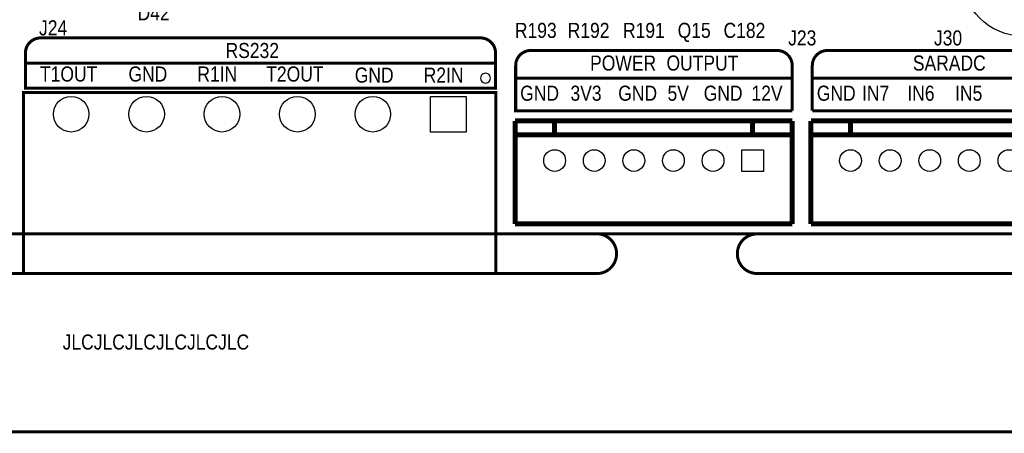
# Model space of a CAD drawing. Extents: x 0 to 176, y -10 to 100.
# Tile 2 of 15: x 42 to 91, y -10 to 11. Entities that reach past the tile are written whole.
import ezdxf
from ezdxf.enums import TextEntityAlignment as Align

# ---------------------------------------------------------------- set-up
doc = ezdxf.new("R2010")
doc.units = 0
doc.layers.add('DXF', color=212, linetype='CONTINUOUS')

msp = doc.modelspace()

# ---------------------------------------------------------------- linework, layer by layer
at = {"layer": 'DXF', "const_width": 0.1524}
for points in [[(2.999994, 0), (147.000011, 0, 0.41421), (150.000005, 2.999994), (150.000005, 87.000105, 0.414209), (147.000011, 90.000099), (2.999994, 90.000099, 0.414212), (0, 87.000105), (0, 2.999994, 0.414214), (2.999994, 0)], [(42.037, 8.636), (42.037, 9.144, -0.414214), (42.799, 9.906), (65.024, 9.906, -0.414214), (65.786, 9.144), (65.786, 8.636)], [(80.772, 6.223), (80.772, 8.509, 0.414214), (80.01, 9.271), (67.564, 9.271, 0.414214), (66.802, 8.509), (66.802, 6.223), (80.772, 6.223)], [(81.788, 6.223), (95.758, 6.223), (95.758, 8.509, 0.414214), (94.996, 9.271), (82.55, 9.271, 0.414214), (81.788, 8.509), (81.788, 6.223)], [(147.000011, 0, 0.999992), (147.000011, -1.999996), (150.000005, -1.999996), (150.000005, -8.47598, -0.414214), (148.476005, -9.99998), (1.524, -9.99998, -0.414214), (0, -8.47598), (0, -1.999996)]]:
    msp.add_lwpolyline(points, format="xyb", dxfattribs=at)
at = {"layer": 'DXF'}
for points in [[(0, 2.999994), (0, 87.000105, -0.414212), (2.999994, 90.000099), (147.000011, 90.000099, -0.414209), (150.000005, 87.000105), (150.000005, 2.999994, -0.41421), (147.000011, 0), (2.999994, 0, -0.414214)], [(65.52819, 7.874, 1), (65.02795, 7.874108, 1)]]:
    msp.add_lwpolyline(points, format="xyb", close=True, dxfattribs=at)
for points, const_width in [([(42.037, 7.366), (65.786, 7.366), (65.786, 8.636), (42.037, 8.636), (42.037, 7.366)], 0.1524), ([(80.772, 7.874), (66.802, 7.874)], 0.1524), ([(81.788, 7.874), (95.758, 7.874)], 0.1524), ([(41.940201, 7.1501), (65.800503, 7.1501), (65.800503, -1.999996), (41.940201, -1.999996), (41.940201, 7.1501)], 0.150089), ([(80.771009, 5.707888), (66.771012, 5.707888)], 0.254), ([(66.771012, 5.707888), (66.771012, 0.508)], 0.254), ([(68.771008, 5.007889), (68.771008, 5.707888)], 0.254), ([(78.770988, 5.007889), (78.770988, 5.707888)], 0.254), ([(80.771009, 0.508), (80.771009, 5.707888)], 0.254), ([(95.719113, 5.707888), (81.719191, 5.707888)], 0.254), ([(81.719191, 5.707888), (81.719191, 0.508)], 0.254), ([(83.719187, 5.007889), (83.719187, 5.707888)], 0.254), ([(80.771009, 5.007889), (66.771012, 5.007889)], 0.254), ([(95.719113, 5.007889), (81.719191, 5.007889)], 0.254), ([(66.771012, 0.508), (80.771009, 0.508)], 0.254), ([(81.719191, 0.508), (95.719113, 0.508)], 0.254)]:
    msp.add_lwpolyline(points, dxfattribs=dict(at, const_width=const_width))
for points in [[(64.295452, 6.95005), (64.295452, 5.149952), (62.495354, 5.149952), (62.495354, 6.95005)], [(79.321038, 4.257942), (79.321038, 3.157842), (78.220938, 3.157842), (78.220938, 4.257942)]]:
    msp.add_lwpolyline(points, close=True, dxfattribs=at)
for points in [[(71.00001, 0, 0.150012, 0.150012, -0.899993), (71.00001, -1.999996, 0.1524, 0.1524, 0), (10.999978, -1.999996, 0.150012, 0.150012, -0.999992), (10.999978, 0, 0.150012, 0.150012, 0)], [(139.000027, 0, 0.150012, 0.150012, -0.899993), (139.000027, -1.999996, 0.1524, 0.1524, 0), (78.999994, -1.999996, 0.150012, 0.150012, -0.999992), (78.999994, 0, 0.150012, 0.150012, 0)]]:
    msp.add_lwpolyline(points, format="xyseb", dxfattribs=at)
for centre, radius in [((92.440989, 13.094995), 3.099956), ((44.345403, 6.050001), 0.900049), ((48.155403, 6.050001), 0.900049), ((51.965403, 6.050001), 0.900049), ((55.775403, 6.050001), 0.900049), ((59.585403, 6.050001), 0.900049), ((68.771008, 3.707892), 0.55005), ((70.771004, 3.707892), 0.55005), ((72.771, 3.707892), 0.55005), ((74.770996, 3.707892), 0.55005), ((76.770992, 3.707892), 0.55005), ((83.719213, 3.707892), 0.55005), ((85.719209, 3.707892), 0.55005), ((87.719205, 3.707892), 0.55005), ((89.719201, 3.707892), 0.55005), ((91.719197, 3.707892), 0.55005)]:
    msp.add_circle(centre, radius, dxfattribs=at)

# ---------------------------------------------------------------- texts
at = {"layer": 'DXF', "width": 0.866667}
for s, p in [('D42', (48.514, 10.795)), ('J24', (43.434, 10.033)), ('R193', (67.818, 9.906)), ('R192', (70.485, 9.906)), ('R191', (73.279, 9.906)), ('Q15', (75.819, 9.906)), ('C182', (78.359, 9.906)), ('J23', (81.28, 9.525)), ('J30', (88.646, 9.525))]:
    msp.add_text(s, height=0.762, dxfattribs=at).set_placement(p, align=Align.CENTER)
for s, p in [('RS232', (52.1462, 8.89)), ('POWER', (70.5612, 8.255)), ('OUTPUT', (74.422, 8.255)), ('SARADC', (86.868, 8.255)), ('T1OUT', (42.770603, 7.701001)), ('GND', (47.241003, 7.701001)), ('R1IN', (50.720803, 7.701001)), ('T2OUT', (54.200603, 7.701001)), ('GND', (58.674, 7.6454)), ('R2IN', (62.1538, 7.6454)), ('GND', (67.0306, 6.731)), ('3V3', (69.5706, 6.731)), ('GND', (71.9836, 6.731)), ('5V', (74.4728, 6.731)), ('GND', (76.3016, 6.731)), ('12V', (78.7146, 6.731)), ('GND', (82.0166, 6.731)), ('IN7', (84.3026, 6.731)), ('IN6', (86.5886, 6.731)), ('IN5', (89.0016, 6.731)), ('JLCJLCJLCJLCJLCJLC', (43.9166, -5.842))]:
    msp.add_text(s, height=0.762, dxfattribs=at).set_placement(p)

doc.saveas('drawing.dxf')
